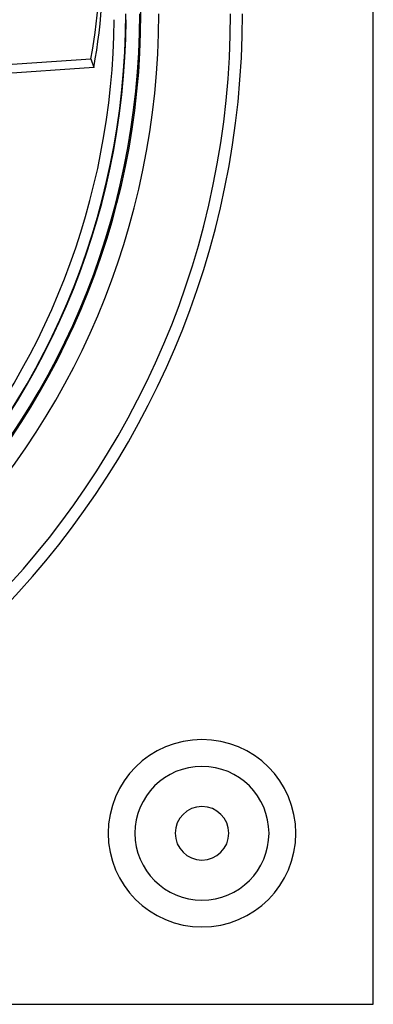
# Model space of a CAD drawing. Header units: millimetres. Extents: x -166 to 166, y -166 to 166.
# Tile 7 of 11: x 107 to 166, y -166 to -1. Entities that reach past the tile are written whole.
import ezdxf

# ---------------------------------------------------------------- set-up
doc = ezdxf.new("R2010")
doc.units = ezdxf.units.MM
doc.layers.add('HIDDEN', color=7, linetype='Continuous')
doc.layers.add('THICK', color=7, linetype='Continuous')

msp = doc.modelspace()

# ---------------------------------------------------------------- linework, layer by layer
at = {"layer": 'HIDDEN'}
for p, q in [((62.67, -11.33), (119.11, -7.59)), ((119.11, -7.59), (119.59, -9.06)), ((166.5, -166.5), (166.5, -166.5))]:
    msp.add_line(p, q, dxfattribs=at)
for centre, radius, start, end in [((0, 0), 127.3, 180, 0), ((0, 0), 144.55, 270, 0), ((0, 0), 142.55, 270, 0), ((0, 0), 144.55, 270, 0), ((0, 0), 142.55, 270, 0), ((0, 0), 125.02, 270.4583, 359.5417), ((137.75, -137.75), 15.75, 90, 270), ((137.75, -137.75), 15.75, 270, 90), ((137.75, -137.75), 11.25, 90, 270), ((137.75, -137.75), 11.25, 270, 90)]:
    msp.add_arc(centre, radius, start, end, dxfattribs=at)
msp.add_ellipse((-0.24, 0.74), major_axis=(-116.41, -37.82), ratio=0.866025, start_param=2.70526, end_param=3.141593, dxfattribs=at)
at = {"layer": 'THICK'}
for p, q in [((166.5, -166.5), (166.5, 166.5)), ((119.59, -9.06), (63.15, -12.81)), ((-166.5, -166.5), (166.5, -166.5))]:
    msp.add_line(p, q, dxfattribs=at)
for centre, radius, start, end in [((0, 0), 127.5, 270, 90), ((0, 0), 130.5, 180, 0), ((0, 0), 124.95, 180, 0), ((0, 0), 123.02, 317.9705, 359.5342), ((137.75, -137.75), 15.75, 90, 270), ((137.75, -137.75), 15.75, 270, 90), ((137.75, -137.75), 11.25, 90, 270), ((137.75, -137.75), 11.25, 270, 90), ((137.75, -137.75), 4.5, 0, 180), ((137.75, -137.75), 4.5, 180, 0)]:
    msp.add_arc(centre, radius, start, end, dxfattribs=at)
msp.add_ellipse((0.24, -0.74), major_axis=(116.41, 37.82), ratio=0.866025, start_param=-0.436332, end_param=0, dxfattribs=at)

doc.saveas('drawing.dxf')
